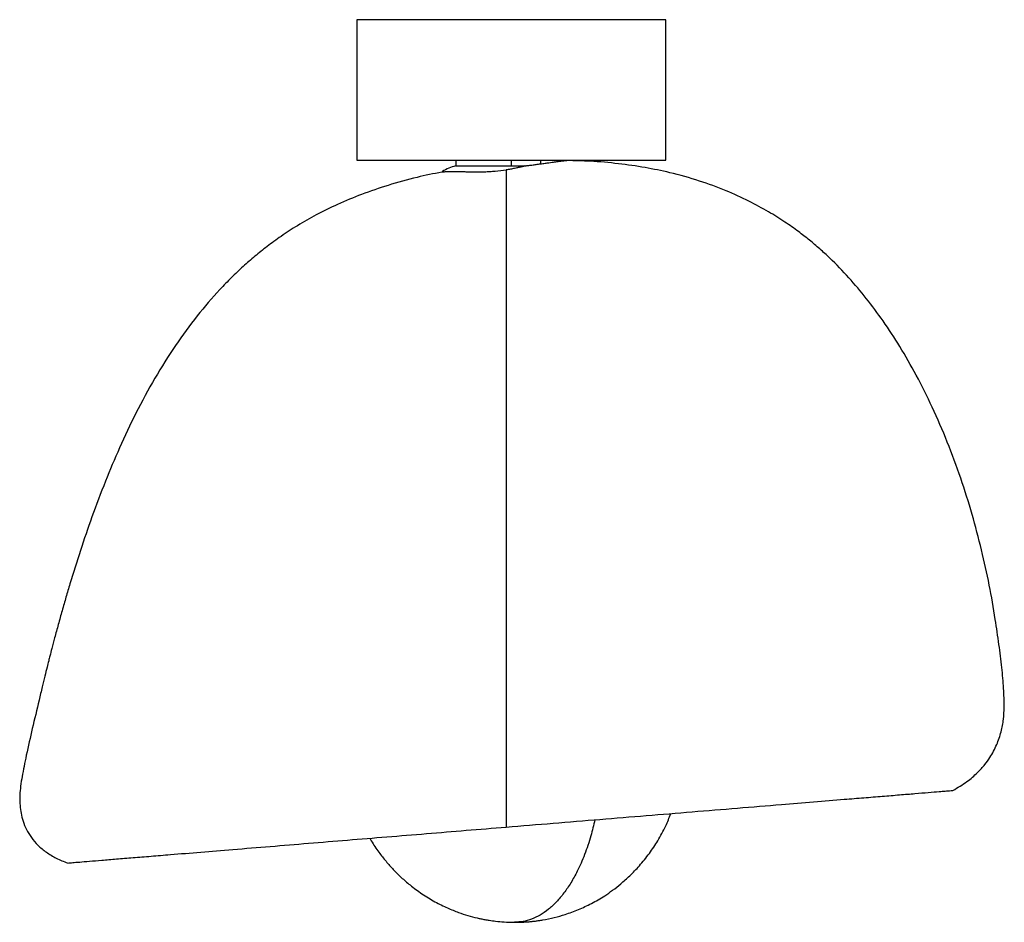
# Paper-space layout '_Derecha' of a CAD drawing. Header units: millimetres. Extents: x -87 to 88, y -161 to 0.
import ezdxf

# ---------------------------------------------------------------- set-up
doc = ezdxf.new("R2010")
doc.units = ezdxf.units.MM

psp = doc.layouts.new('_Derecha')

# ---------------------------------------------------------------- linework, layer by layer
at = {"color": 7, "linetype": 'Continuous', "lineweight": 25}
for p, q in [((-27.5, 0), (-27.5, -25)), ((27.5, -25), (27.5, 0)), ((-9.9, -25), (-9.9, -26)), ((0, -26), (0, -25)), ((5.17, -25), (5.17, -25.65)), ((1.35, -160.5), (0.56, -160.57))]:
    psp.add_line(p, q, dxfattribs=at)
for points, knots in [([(27.5, 0), (27.5, 0), (27.32, 0), (26.62, 0), (26.1, 0), (24.72, 0), (23.87, 0), (21.87, 0), (20.72, 0), (18.17, 0), (16.77, 0), (13.78, 0), (12.19, 0), (8.86, 0), (7.13, 0), (3.6, 0), (1.8, 0), (-1.8, 0), (-3.6, 0), (-7.13, 0), (-8.86, 0), (-12.19, 0), (-13.78, 0), (-16.77, 0), (-18.17, 0), (-20.72, 0), (-21.87, 0), (-23.87, 0), (-24.72, 0), (-26.1, 0), (-26.62, 0), (-27.32, 0), (-27.5, 0), (-27.5, 0)], [0, 0, 0, 0, 0.0625, 0.0625, 0.125, 0.125, 0.1875, 0.1875, 0.25, 0.25, 0.3125, 0.3125, 0.375, 0.375, 0.4375, 0.4375, 0.5, 0.5, 0.5625, 0.5625, 0.625, 0.625, 0.6875, 0.6875, 0.75, 0.75, 0.8125, 0.8125, 0.875, 0.875, 0.9375, 0.9375, 1, 1, 1, 1]), ([(-27.5, -25), (-27.5, -25), (-27.32, -25), (-26.62, -25), (-26.1, -25), (-24.72, -25), (-23.87, -25), (-21.87, -25), (-20.72, -25), (-18.17, -25), (-16.77, -25), (-13.78, -25), (-12.19, -25), (-8.86, -25), (-7.13, -25), (-3.6, -25), (-1.8, -25), (1.8, -25), (3.6, -25), (7.13, -25), (8.86, -25), (12.19, -25), (13.78, -25), (16.77, -25), (18.17, -25), (20.72, -25), (21.87, -25), (23.87, -25), (24.72, -25), (26.1, -25), (26.62, -25), (27.32, -25), (27.5, -25), (27.5, -25)], [0, 0, 0, 0, 0.0625, 0.0625, 0.125, 0.125, 0.1875, 0.1875, 0.25, 0.25, 0.3125, 0.3125, 0.375, 0.375, 0.4375, 0.4375, 0.5, 0.5, 0.5625, 0.5625, 0.625, 0.625, 0.6875, 0.6875, 0.75, 0.75, 0.8125, 0.8125, 0.875, 0.875, 0.9375, 0.9375, 1, 1, 1, 1]), ([(-9.9, -26), (-10.73, -26.27), (-11.61, -26.55), (-12.35, -27.07), (-12.39, -27.1)], [0, 0, 0, 0, 0.943824, 1, 1, 1, 1]), ([(-9.87, -26), (-9.87, -26), (-9.87, -26), (-9.56, -26), (-9.01, -26), (-8.21, -26), (-7.2, -26), (-6, -26), (-4.64, -26), (-3.17, -26), (-1.6, -26), (-0.53, -26), (0, -26)], [0, 0, 0, 0, 0.072049, 0.175155, 0.278261, 0.381366, 0.484472, 0.587578, 0.690683, 0.793789, 0.896894, 1, 1, 1, 1]), ([(2.46, -26), (2.41, -26.01), (2.31, -26.04), (2.15, -26.09), (1.99, -26.13), (1.83, -26.18), (1.67, -26.22), (1.47, -26.27), (1.23, -26.32), (0.93, -26.39), (0.59, -26.46), (0.21, -26.53), (-0.16, -26.6), (-0.54, -26.66), (-0.79, -26.7), (-0.92, -26.72)], [0, 0, 0, 0, 0.058615, 0.116067, 0.172305, 0.227295, 0.281002, 0.333392, 0.417019, 0.500588, 0.605025, 0.707487, 0.807967, 0.90573, 1, 1, 1, 1]), ([(2.46, -26), (2.56, -25.99), (2.78, -25.96), (3.11, -25.92), (3.48, -25.88), (3.98, -25.81), (4.5, -25.74), (4.93, -25.68), (5.12, -25.66), (5.17, -25.65)], [0, 0, 0, 0, 0.106689, 0.225591, 0.356705, 0.500032, 0.772487, 0.939157, 1, 1, 1, 1]), ([(5.17, -25.65), (5.45, -25.61), (5.99, -25.54), (6.67, -25.44), (7.4, -25.33), (8.13, -25.23), (8.82, -25.14), (9.35, -25.08), (9.7, -25.05), (9.88, -25.03), (9.88, -25.04), (9.87, -25.04)], [0, 0, 0, 0, 0.105235, 0.198906, 0.281016, 0.424135, 0.562317, 0.697409, 0.836226, 0.978817, 1, 1, 1, 1]), ([(78.54, -137.11), (79.39, -136.61), (80.94, -135.69), (82.82, -134.08), (84.16, -132.62), (85.09, -131.32), (85.78, -130.14), (86.5, -128.62), (87.14, -126.73), (87.56, -124.49), (87.7, -121.91), (87.56, -118.85), (87.24, -115.12), (86.72, -111.03), (86, -106.13), (85.03, -100.51), (83.65, -94.27), (81.97, -87.93), (79.96, -81.52), (77.6, -75.14), (74.96, -69.02), (72.13, -63.35), (69.21, -58.24), (66.23, -53.69), (63.2, -49.6), (60.05, -45.86), (57.24, -42.96), (54.87, -40.77), (53, -39.2), (50.94, -37.59), (48.53, -35.89), (45.61, -34.06), (42.13, -32.17), (38.04, -30.31), (33.34, -28.59), (28.52, -27.25), (23.7, -26.25), (18.97, -25.58), (14.33, -25.15), (11.26, -25.09), (9.87, -25.06)], [0, 0, 0, 0, 0.018781, 0.034475, 0.047063, 0.056617, 0.065026, 0.073158, 0.088592, 0.103063, 0.116595, 0.137783, 0.161642, 0.188032, 0.216616, 0.256234, 0.29694, 0.338726, 0.381537, 0.425377, 0.468555, 0.508899, 0.546388, 0.580986, 0.612737, 0.643542, 0.674369, 0.689795, 0.705232, 0.721037, 0.739679, 0.761622, 0.786862, 0.815403, 0.847246, 0.882397, 0.910931, 0.941334, 0.97361, 1, 1, 1, 1]), ([(-12.37, -27.11), (-13.84, -27.41), (-17.06, -28.06), (-21.83, -29.4), (-26.55, -31), (-30.81, -32.77), (-34.6, -34.64), (-37.95, -36.55), (-40.86, -38.45), (-43.38, -40.28), (-45.63, -42.08), (-47.74, -43.92), (-49.81, -45.89), (-52.6, -48.76), (-55.99, -52.73), (-59.85, -58.01), (-63.49, -63.81), (-66.78, -69.91), (-69.68, -76.05), (-72.27, -82.21), (-74.57, -88.31), (-76.65, -94.4), (-78.15, -99.17), (-79.21, -102.74), (-79.9, -105.15), (-80.57, -107.56), (-81.18, -109.8), (-81.68, -111.67), (-82.03, -113.03), (-82.31, -114.15), (-82.61, -115.33), (-83, -116.89), (-83.47, -118.84), (-84.21, -121.96), (-85.17, -126.01), (-86.07, -129.93), (-86.66, -132.78), (-87.01, -134.6), (-87.29, -136.31), (-87.45, -138.04), (-87.42, -139.66), (-87.21, -141.21), (-86.85, -142.63), (-86.26, -144.09), (-85.38, -145.55), (-84.19, -146.92), (-82.69, -148.15), (-80.92, -149.22), (-79.61, -149.75), (-78.93, -150.02)], [0, 0, 0, 0, 0.028266, 0.061904, 0.093192, 0.122104, 0.14864, 0.172802, 0.1946, 0.214037, 0.231375, 0.248782, 0.266745, 0.285275, 0.32405, 0.365081, 0.408229, 0.452852, 0.495629, 0.536055, 0.578614, 0.618315, 0.657243, 0.672806, 0.688538, 0.70444, 0.719908, 0.732199, 0.740973, 0.7463, 0.75387, 0.763939, 0.776525, 0.791696, 0.824365, 0.854866, 0.867476, 0.879118, 0.889812, 0.900035, 0.911832, 0.920241, 0.929404, 0.939302, 0.949919, 0.961277, 0.973432, 0.986344, 1, 1, 1, 1]), ([(-12.38, -27.09), (-12.37, -27.08), (-12.36, -27.08), (-12.25, -27.07), (-12.06, -27.05), (-11.79, -27.03), (-11.51, -27.02), (-11.21, -27), (-10.88, -27), (-10.55, -26.99), (-10.25, -26.99), (-9.99, -27), (-9.7, -27), (-9.34, -27.01), (-8.81, -27.02), (-8.11, -27.04), (-7.31, -27.06), (-6.5, -27.07), (-5.67, -27.07), (-4.76, -27.05), (-3.83, -27.01), (-2.53, -26.92), (-1.57, -26.8), (-0.92, -26.72)], [0, 0, 0, 0, 0.015535, 0.063323, 0.124219, 0.178221, 0.218571, 0.256901, 0.301077, 0.342726, 0.369128, 0.396093, 0.423668, 0.451857, 0.495758, 0.561392, 0.619871, 0.670844, 0.72765, 0.780341, 0.836888, 0.890157, 1, 1, 1, 1]), ([(-0.92, -26.72), (-0.92, -27.05), (-0.92, -27.45), (-0.92, -28.37), (-0.92, -28.9), (-0.92, -30.7), (-0.92, -32.16), (-0.92, -35.56), (-0.92, -37.48), (-0.92, -41.68), (-0.92, -43.95), (-0.92, -48.7), (-0.92, -51.18), (-0.92, -56.28), (-0.92, -58.91), (-0.92, -64.24), (-0.92, -66.95), (-0.92, -72.41), (-0.92, -75.17), (-0.92, -80.74), (-0.92, -83.54), (-0.92, -89.16), (-0.92, -91.98), (-0.92, -97.62), (-0.92, -100.45), (-0.92, -104.69), (-0.92, -106.1), (-0.92, -108.93), (-0.92, -110.36), (-0.92, -113.21), (-0.92, -115.34), (-0.92, -117.46), (-0.92, -118.86), (-0.92, -119.56), (-0.92, -121.64), (-0.92, -123.72), (-0.92, -125.89), (-0.92, -127.36), (-0.92, -128.11), (-0.92, -129.63), (-0.92, -130.4), (-0.92, -131.92), (-0.92, -132.67), (-0.92, -134.14), (-0.92, -134.87), (-0.92, -136.29), (-0.92, -136.99), (-0.92, -138.31), (-0.92, -138.95), (-0.92, -140.13), (-0.92, -140.69), (-0.92, -142.2), (-0.92, -143.01), (-0.92, -143.63)], [0, 0, 0, 0, 0.03125, 0.03125, 0.0625, 0.0625, 0.125, 0.125, 0.1875, 0.1875, 0.25, 0.25, 0.3125, 0.3125, 0.375, 0.375, 0.4375, 0.4375, 0.5, 0.5, 0.5625, 0.5625, 0.625, 0.625, 0.6875, 0.6875, 0.71875, 0.71875, 0.75, 0.75, 0.78125, 0.796875, 0.796875, 0.8125, 0.8125, 0.84375, 0.859375, 0.859375, 0.875, 0.875, 0.890625, 0.890625, 0.90625, 0.90625, 0.921875, 0.921875, 0.9375, 0.9375, 0.953125, 0.953125, 0.96875, 0.96875, 1, 1, 1, 1]), ([(-0.92, -143.63), (1.86, -143.4), (7.43, -142.94), (15.75, -142.26), (24.01, -141.58), (32.18, -140.91), (40.22, -140.25), (47.43, -139.66), (53.77, -139.14), (58.66, -138.74), (62.72, -138.41), (66.01, -138.14), (69.08, -137.89), (71.84, -137.66), (74.23, -137.46), (75.99, -137.32), (77.21, -137.22), (77.98, -137.16), (78.45, -137.12), (78.51, -137.11), (78.54, -137.11)], [0, 0, 0, 0, 0.0833615, 0.1667362, 0.2500948, 0.333459, 0.4168289, 0.5001781, 0.5628079, 0.6253403, 0.6669724, 0.7085929, 0.750252, 0.7919143, 0.833569, 0.8752084, 0.9064624, 0.9377148, 0.968973, 1, 1, 1, 1]), ([(0.56, -160.57), (1.01, -160.57), (1.82, -160.56), (2.87, -160.49), (3.65, -160.42), (4.3, -160.34), (4.93, -160.26), (6.05, -160.08), (7.61, -159.75), (9.74, -159.15), (11.96, -158.33), (14.31, -157.22), (16.33, -156.05), (18.05, -154.86), (19.54, -153.69), (21.15, -152.26), (22.87, -150.45), (24.55, -148.37), (26.12, -146), (27.42, -143.64), (28.07, -141.97), (28.36, -141.22)], [0, 0, 0, 0, 0.038347, 0.067507, 0.087189, 0.104167, 0.12186, 0.140272, 0.198537, 0.254653, 0.324231, 0.394935, 0.470645, 0.518357, 0.568918, 0.628467, 0.69748, 0.776246, 0.850877, 0.933831, 1, 1, 1, 1]), ([(14.85, -142.33), (14.63, -143.29), (14.13, -145.46), (13.07, -148.54), (11.85, -151.32), (10.6, -153.57), (9.36, -155.4), (8.02, -156.98), (6.6, -158.3), (5.13, -159.34), (3.61, -160.05), (2.35, -160.45), (1.59, -160.49), (1.35, -160.5)], [0, 0, 0, 0, 0.093883, 0.213284, 0.330292, 0.419102, 0.508886, 0.599241, 0.689754, 0.780013, 0.869615, 0.958178, 1, 1, 1, 1]), ([(-78.93, -150.02), (-78.93, -150.02), (-79.01, -150.03), (-78.75, -150.01), (-78.07, -149.95), (-76.83, -149.85), (-75.1, -149.71), (-72.89, -149.53), (-70.27, -149.31), (-67.31, -149.07), (-64.09, -148.81), (-60.09, -148.48), (-55.26, -148.08), (-49.31, -147.59), (-42.9, -147.07), (-36.07, -146.51), (-29.15, -145.94), (-22.15, -145.37), (-15.1, -144.79), (-8.02, -144.21), (-3.28, -143.82), (-0.92, -143.63)], [0, 0, 0, 0, 0.000682, 0.042252, 0.08378, 0.125399, 0.167015, 0.208614, 0.250259, 0.291956, 0.333636, 0.37529, 0.437753, 0.500225, 0.57161, 0.643007, 0.714413, 0.78581, 0.857202, 0.928601, 1, 1, 1, 1]), ([(-25.16, -145.61), (-25.08, -145.76), (-24.6, -146.63), (-23.64, -148.01), (-22.33, -149.71), (-21, -151.2), (-19.58, -152.61), (-17.89, -154.07), (-15.9, -155.54), (-13.66, -156.91), (-11.47, -157.99), (-9.5, -158.79), (-7.73, -159.37), (-6.4, -159.73), (-5.4, -159.95), (-4.69, -160.09), (-3.82, -160.24), (-2.68, -160.39), (-1.18, -160.54), (-0.06, -160.56), (0.56, -160.57)], [0, 0, 0, 0, 0.01671, 0.094986, 0.161018, 0.223323, 0.287488, 0.353432, 0.438173, 0.52511, 0.605368, 0.673492, 0.729452, 0.784916, 0.806313, 0.829116, 0.8548, 0.891455, 0.939989, 1, 1, 1, 1])]:
    psp.add_open_spline(points, degree=3, knots=knots, dxfattribs=at)
psp.add_open_spline([(0, -26), (0.83, -26), (1.66, -26), (2.46, -26)], degree=3, dxfattribs=at)

doc.saveas('drawing.dxf')
